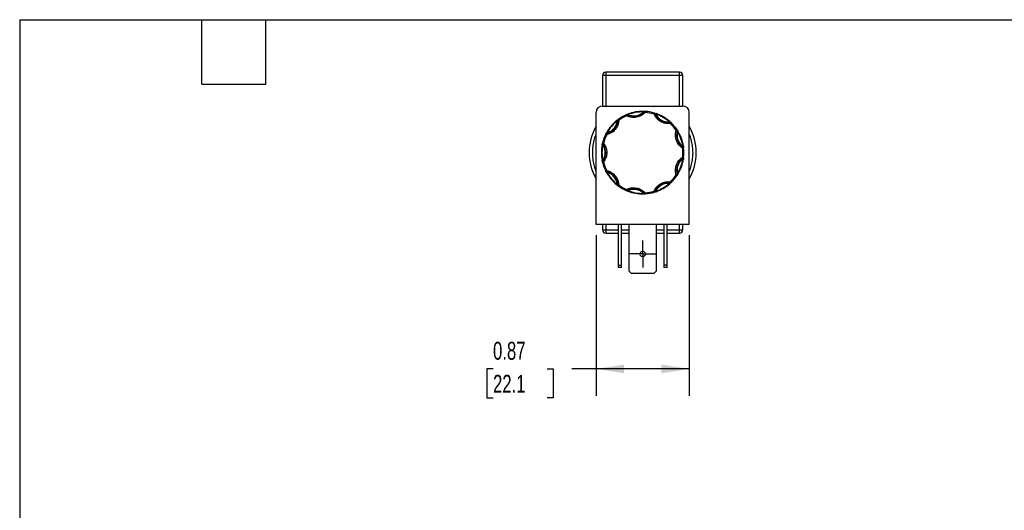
# Model space of a CAD drawing. Header units: inches. Extents: x 0.5 to 21.5, y 0.5 to 16.5.
# Tile 3 of 6: x 0.5 to 9.7, y 11.9 to 16.5. Entities that reach past the tile are written whole.
import ezdxf

# ---------------------------------------------------------------- set-up
doc = ezdxf.new("R2010")
doc.units = ezdxf.units.IN
doc.header["$LTSCALE"] = 2
doc.header["$MEASUREMENT"] = 0
doc.linetypes.add('SLD-Center', pattern=[0.75, 0.6, -0.05, 0.05, -0.05])
doc.linetypes.add('SLD-Solid', pattern=[0])
doc.layers.add('CENTER', color=40, linetype='SLD-Center')
doc.layers.add('DIMENSIONS', color=140, linetype='SLD-Solid', lineweight=25)
doc.layers.add('TEXT', color=140, linetype='SLD-Solid', lineweight=25)
doc.styles.add('SLDTEXTSTYLE0', font='TXT', dxfattribs={"width": 0.7})
doc.dimstyles.new('SLDDIMSTYLE5', dxfattribs={"dimtxt": 0.169922, "dimasz": 0.26, "dimexe": 0, "dimexo": 0.0625, "dimgap": 0.04248, "dimtad": 0, "dimtih": 1, "dimtoh": 1, "dimrnd": 1e-09, "dimdsep": 46, "dimtxsty": 'SLDTEXTSTYLE0', "dimsah": 1, "dimcen": 0.09, "dimadec": 0, "dimazin": 2, "dimtfac": 1, "dimtofl": 0, "dimtmove": 0, "dimatfit": 3, "dimfxl": 0, "dimfrac": 2, "dimtolj": 1, "dimtzin": 12, "dimarcsym": 0})

# ---------------------------------------------------------------- blocks, each defined once
blk = doc.blocks.new('_D_9')
at = {"layer": 'DIMENSIONS'}
for p, q in [((5.8832, 14.4908), (5.8832, 12.9925)), ((6.7532, 14.4908), (6.7532, 12.9925)), ((4.9206, 13.2425), (4.8635, 13.2425)), ((4.8635, 13.2425), (4.8635, 12.9724)), ((5.4255, 13.2425), (5.4826, 13.2425)), ((5.4826, 13.2425), (5.4826, 12.9724)), ((5.8832, 13.2425), (5.6558, 13.2425)), ((6.7532, 13.2425), (5.8832, 13.2425)), ((4.8635, 12.9724), (4.9206, 12.9724)), ((5.4826, 12.9724), (5.4255, 12.9724))]:
    blk.add_line(p, q, dxfattribs=at)
for points in [[(5.8832, 13.2425), (6.1432, 13.2025), (6.1432, 13.2825)], [(6.7532, 13.2425), (6.4932, 13.2825), (6.4932, 13.2025)]]:
    blk.add_solid(points, dxfattribs=at)
at = {"layer": 'DIMENSIONS', "char_height": 0.16667, "attachment_point": 1, "style": 'SLDTEXTSTYLE0'}
for s, insert in [('0.87', (4.9206, 13.4954)), ('22.1', (4.9206, 13.1873))]:
    blk.add_mtext(s, dxfattribs=dict(at, insert=insert))
blk = doc.blocks.new('SW_CENTERMARKSYMBOL_3')
at = {"layer": 'CENTER', "color": 0}
for p, q in [((0, 0.1), (0, 0.125)), ((0, 0), (0, 0.1)), ((-0.1, 0), (-0.125, 0)), ((0, 0), (-0.1, 0)), ((0, 0), (0, -0.1)), ((0, 0), (0.1, 0)), ((0.1, 0), (0.125, 0)), ((0, -0.1), (0, -0.125))]:
    blk.add_line(p, q, dxfattribs=at)

msp = doc.modelspace()

# ---------------------------------------------------------------- linework, layer by layer
for p, q in [((5.9732, 16.0101), (5.9732, 15.9801)), ((6.6632, 16.0101), (5.9732, 16.0101)), ((6.6632, 15.9801), (6.6632, 16.0101)), ((5.9432, 15.9801), (5.9432, 15.6948)), ((5.9732, 15.9801), (5.9432, 15.9801)), ((6.6632, 15.9801), (5.9732, 15.9801)), ((5.9732, 15.9801), (5.9732, 15.6948)), ((6.6932, 15.9801), (6.6632, 15.9801)), ((6.6632, 15.6948), (6.6632, 15.9801)), ((6.6932, 15.6948), (6.6932, 15.9801)), ((5.8832, 14.5908), (5.8832, 15.6348)), ((5.9432, 15.6948), (6.6932, 15.6948)), ((6.3254, 15.645), (6.3253, 15.64)), ((6.3333, 15.6411), (6.3322, 15.6421)), ((6.3333, 15.6411), (6.3407, 15.6344)), ((6.3413, 15.6444), (6.3407, 15.6344)), ((6.7532, 14.5908), (6.7532, 15.6348)), ((6.0763, 15.5596), (6.0794, 15.5557)), ((6.0848, 15.5617), (6.0833, 15.5617)), ((6.0848, 15.5617), (6.0948, 15.5613)), ((6.0888, 15.5693), (6.0948, 15.5613)), ((6.169, 15.6041), (6.1651, 15.6133)), ((6.169, 15.6041), (6.1737, 15.613)), ((6.1744, 15.6143), (6.1737, 15.613)), ((6.1798, 15.6193), (6.1816, 15.6147)), ((6.4251, 15.6195), (6.428, 15.6291)), ((6.4251, 15.6195), (6.4344, 15.6233)), ((6.4357, 15.6238), (6.4344, 15.6233)), ((6.4431, 15.6242), (6.4415, 15.6195)), ((6.5711, 15.5503), (6.5678, 15.5466)), ((6.5747, 15.5423), (6.5745, 15.5437)), ((6.5747, 15.5423), (6.576, 15.5324)), ((6.5829, 15.5396), (6.576, 15.5324)), ((6.6311, 15.4667), (6.6395, 15.4722)), ((6.6407, 15.4636), (6.6311, 15.4667)), ((6.642, 15.4632), (6.6407, 15.4636)), ((6.648, 15.4588), (6.6437, 15.4562)), ((5.9828, 15.4278), (5.9738, 15.4322)), ((5.9803, 15.439), (5.9806, 15.4375)), ((5.9828, 15.4278), (5.9806, 15.4375)), ((5.9812, 15.4463), (5.9856, 15.4439)), ((5.9453, 15.333), (5.9403, 15.334)), ((5.9437, 15.3495), (5.9534, 15.3472)), ((5.9455, 15.3411), (5.9444, 15.3402)), ((5.9455, 15.3411), (5.9534, 15.3472)), ((6.6961, 15.3114), (6.6907, 15.3029)), ((6.7007, 15.3041), (6.6907, 15.3029)), ((6.6985, 15.3198), (6.6936, 15.3191)), ((6.6961, 15.3114), (6.6968, 15.3126)), ((5.9403, 15.1862), (5.9453, 15.1871)), ((5.9534, 15.1729), (5.9437, 15.1706)), ((5.9444, 15.1799), (5.9455, 15.1791)), ((5.9455, 15.1791), (5.9534, 15.1729)), ((6.6907, 15.2172), (6.6961, 15.2087)), ((6.6907, 15.2172), (6.7007, 15.216)), ((6.6985, 15.2003), (6.6936, 15.2011)), ((6.6968, 15.2075), (6.6961, 15.2087)), ((5.9738, 15.0879), (5.9828, 15.0924)), ((5.9806, 15.0826), (5.9803, 15.0812)), ((5.9806, 15.0826), (5.9828, 15.0924)), ((5.9812, 15.0738), (5.9856, 15.0762)), ((6.6407, 15.0565), (6.6311, 15.0534)), ((6.6395, 15.0479), (6.6311, 15.0534)), ((6.6407, 15.0565), (6.642, 15.0569)), ((6.648, 15.0614), (6.6437, 15.064)), ((6.0763, 14.9606), (6.0794, 14.9645)), ((6.0833, 14.9584), (6.0848, 14.9585)), ((6.0948, 14.9589), (6.0848, 14.9585)), ((6.0948, 14.9589), (6.0888, 14.9508)), ((6.1651, 14.9068), (6.169, 14.916)), ((6.1737, 14.9071), (6.169, 14.916)), ((6.1737, 14.9071), (6.1744, 14.9059)), ((6.1798, 14.9008), (6.1816, 14.9055)), ((6.428, 14.891), (6.4251, 14.9006)), ((6.4344, 14.8968), (6.4251, 14.9006)), ((6.4431, 14.8959), (6.4415, 14.9006)), ((6.5711, 14.9698), (6.5678, 14.9736)), ((6.5745, 14.9764), (6.5747, 14.9778)), ((6.576, 14.9878), (6.5747, 14.9778)), ((6.576, 14.9878), (6.5829, 14.9805)), ((6.3254, 14.8751), (6.3253, 14.8801)), ((6.3322, 14.878), (6.3333, 14.879)), ((6.3407, 14.8857), (6.3333, 14.879)), ((6.3407, 14.8857), (6.3413, 14.8758)), ((6.4344, 14.8968), (6.4357, 14.8963)), ((6.7532, 14.5908), (5.8832, 14.5908)), ((5.9432, 14.5908), (5.9432, 14.5401)), ((5.9432, 14.5401), (5.9732, 14.5401)), ((5.9732, 14.5908), (5.9732, 14.5401)), ((5.9732, 14.5401), (5.9732, 14.5101)), ((5.9732, 14.5401), (6.0882, 14.5401)), ((6.0882, 14.5908), (6.0882, 14.21)), ((6.1192, 14.21), (6.1192, 14.5908)), ((6.1192, 14.5401), (6.1932, 14.5401)), ((6.1932, 14.154), (6.1932, 14.5908)), ((6.4432, 14.5908), (6.4432, 14.154)), ((6.4432, 14.5401), (6.5172, 14.5401)), ((6.5172, 14.5908), (6.5172, 14.21)), ((6.5482, 14.21), (6.5482, 14.5908)), ((6.5482, 14.5401), (6.6632, 14.5401)), ((6.6632, 14.5401), (6.6632, 14.5908)), ((6.6632, 14.5401), (6.6932, 14.5401)), ((6.6632, 14.5101), (6.6632, 14.5401)), ((6.6932, 14.5401), (6.6932, 14.5908)), ((5.9732, 14.5101), (6.0882, 14.5101)), ((6.1192, 14.5101), (6.1932, 14.5101)), ((6.4432, 14.5101), (6.5172, 14.5101)), ((6.5482, 14.5101), (6.6632, 14.5101)), ((6.0882, 14.21), (6.1192, 14.21)), ((6.0882, 14.21), (6.0882, 14.1888)), ((6.1192, 14.1888), (6.0882, 14.1888)), ((6.1192, 14.1888), (6.1192, 14.21)), ((6.5482, 14.21), (6.5172, 14.21)), ((6.5172, 14.21), (6.5172, 14.1888)), ((6.5482, 14.1888), (6.5172, 14.1888)), ((6.5482, 14.1888), (6.5482, 14.21)), ((6.2144, 14.1328), (6.1932, 14.154)), ((6.422, 14.1328), (6.2144, 14.1328)), ((6.4432, 14.154), (6.422, 14.1328))]:
    msp.add_line(p, q)
msp.add_circle((6.3182, 14.3148), 0.025)
for centre, radius, start, end in [((5.9732, 15.9801), 0.03, 90, 180), ((6.6632, 15.9801), 0.03, 0, 90), ((5.9432, 15.6348), 0.06, 90, 180), ((6.2353, 15.7303), 0.1325, 242.30817, 317.69183), ((6.3182, 15.2601), 0.385, 88.93194, 111.06806), ((6.3354, 15.6414), 0.00332, 96.88855, 167.91729), ((6.3407, 15.6344), 0.01, 86.56528, 137.69183), ((6.3182, 15.2601), 0.385, 73.43472, 86.56528), ((6.6932, 15.6348), 0.06, 0, 90), ((5.9524, 15.567), 0.1325, 282.30817, 357.69183), ((6.3182, 15.2601), 0.385, 128.93194, 151.06806), ((6.0863, 15.5633), 0.00332, 136.88855, 207.91729), ((6.0948, 15.5613), 0.01, 126.56528, 177.69183), ((6.3182, 15.2601), 0.385, 113.43472, 126.56528), ((6.169, 15.6041), 0.01, 62.30817, 113.43472), ((6.1716, 15.6125), 0.00332, 32.08271, 103.11145), ((6.4251, 15.6195), 0.01, 22.30817, 73.43472), ((6.4324, 15.6243), 0.00332, 352.08271, 63.11145), ((6.5569, 15.6736), 0.1325, 202.30817, 277.69183), ((6.3182, 15.2601), 0.385, 48.93194, 71.06806), ((6.5765, 15.5411), 0.00332, 56.88855, 127.91729), ((6.576, 15.5324), 0.01, 46.56528, 97.69183), ((6.3182, 15.2601), 0.5, 150.45864, 209.54136), ((6.3182, 15.2601), 0.385, 33.43472, 46.56528), ((6.7669, 15.4234), 0.1325, 162.30817, 237.69183), ((6.6311, 15.4667), 0.01, 0, 33.43472), ((6.6311, 15.4667), 0.01, 342.30817, 0), ((6.6398, 15.4657), 0.00332, 312.08271, 23.11145), ((6.3182, 15.2601), 0.385, 8.93194, 31.06806), ((6.3182, 15.2601), 0.5, 330.45864, 29.54136), ((6.3182, 15.2601), 0.385, 153.43472, 166.56528), ((5.9828, 15.4278), 0.01, 102.30817, 153.43472), ((5.9793, 15.4358), 0.00332, 72.08271, 143.11145), ((6.3182, 15.2601), 0.385, 168.93194, 191.06806), ((5.9456, 15.3433), 0.00332, 176.88855, 247.91729), ((5.9534, 15.3472), 0.01, 166.56528, 180), ((5.9534, 15.3472), 0.01, 180, 217.69183), ((5.8407, 15.2601), 0.1325, 322.30817, 37.69183), ((6.6907, 15.3029), 0.01, 6.56528, 57.69183), ((6.6967, 15.3093), 0.00332, 16.88855, 87.91729), ((6.3182, 15.2601), 0.385, 353.43472, 6.56528), ((5.9456, 15.1769), 0.00332, 112.08271, 183.11145), ((5.9534, 15.1729), 0.01, 142.30817, 180), ((5.9534, 15.1729), 0.01, 180, 193.43472), ((6.7669, 15.0968), 0.1325, 122.30817, 197.69183), ((6.3182, 15.2601), 0.385, 328.93194, 351.06806), ((6.6907, 15.2172), 0.01, 302.30817, 353.43472), ((6.6967, 15.2108), 0.00332, 272.08271, 343.11145), ((6.3182, 15.2601), 0.385, 193.43472, 206.56528), ((5.9828, 15.0924), 0.01, 206.56528, 257.69183), ((5.9793, 15.0843), 0.00332, 216.88855, 287.91729), ((5.9524, 14.9531), 0.1325, 2.30817, 77.69183), ((6.3182, 15.2601), 0.385, 208.93194, 231.06806), ((6.3182, 15.2601), 0.385, 313.43472, 326.56528), ((6.6311, 15.0534), 0.01, 326.56528, 0), ((6.6311, 15.0534), 0.01, 0, 17.69183), ((6.6398, 15.0545), 0.00332, 336.88855, 47.91729), ((6.0863, 14.9569), 0.00332, 152.08271, 223.11145), ((6.0948, 14.9589), 0.01, 182.30817, 233.43472), ((6.3182, 15.2601), 0.385, 233.43472, 246.56528), ((6.169, 14.916), 0.01, 246.56528, 297.69183), ((6.1716, 14.9076), 0.00332, 256.88855, 327.91729), ((6.2353, 14.7898), 0.1325, 42.30817, 117.69183), ((6.3182, 15.2601), 0.385, 248.93194, 271.06806), ((6.5569, 14.8465), 0.1325, 82.30817, 157.69183), ((6.3182, 15.2601), 0.385, 288.93194, 311.06806), ((6.5765, 14.979), 0.00332, 232.08271, 303.11145), ((6.576, 14.9878), 0.01, 262.30817, 313.43472), ((6.3354, 14.8787), 0.00332, 192.08271, 263.11145), ((6.3407, 14.8857), 0.01, 222.30817, 273.43472), ((6.3182, 15.2601), 0.385, 273.43472, 286.56528), ((6.4251, 14.9006), 0.01, 286.56528, 337.69183), ((6.4324, 14.8958), 0.00332, 296.88855, 7.91729), ((5.9732, 14.5401), 0.03, 180, 270), ((6.6632, 14.5401), 0.03, 270, 0)]:
    msp.add_arc(centre, radius, start, end)
for points, knots in [([(6.3407, 15.6344), (6.3389, 15.6325), (6.3354, 15.6288), (6.3299, 15.6237), (6.3241, 15.6188), (6.318, 15.6142), (6.3117, 15.61), (6.3005, 15.6033), (6.2835, 15.5955), (6.2601, 15.5893), (6.2361, 15.5871), (6.2149, 15.5888), (6.1972, 15.5927), (6.1827, 15.5975), (6.1736, 15.6019), (6.169, 15.6041)], [0, 0, 0, 0, 0.040712, 0.081199, 0.121575, 0.161957, 0.202462, 0.243205, 0.371568, 0.500042, 0.628406, 0.75688, 0.838051, 0.918781, 1, 1, 1, 1]), ([(6.1816, 15.6147), (6.1835, 15.6138), (6.1874, 15.6121), (6.1933, 15.6099), (6.1993, 15.6079), (6.2054, 15.6063), (6.2116, 15.605), (6.2223, 15.6032), (6.2377, 15.6023), (6.2575, 15.6042), (6.2768, 15.6092), (6.2929, 15.6162), (6.3058, 15.6239), (6.3161, 15.6313), (6.3222, 15.6371), (6.3253, 15.64)], [0, 0, 0, 0, 0.040848, 0.081503, 0.122064, 0.162633, 0.203311, 0.244196, 0.372048, 0.500037, 0.627888, 0.755877, 0.837356, 0.918461, 1, 1, 1, 1]), ([(6.3254, 15.645), (6.3263, 15.645), (6.3281, 15.6449), (6.3307, 15.6449), (6.333, 15.6448), (6.3344, 15.6447), (6.335, 15.6447)], [0, 0, 0, 0, 0.270747, 0.52324, 0.763872, 1, 1, 1, 1]), ([(6.3322, 15.6421), (6.3336, 15.6428), (6.3359, 15.6439), (6.3384, 15.6441), (6.3394, 15.6442)], [0, 0, 0, 0, 0.62444, 1, 1, 1, 1]), ([(6.335, 15.6447), (6.3356, 15.6447), (6.3368, 15.6446), (6.3383, 15.6445), (6.3398, 15.6445), (6.3407, 15.6444), (6.3413, 15.6444)], [0, 0, 0, 0, 0.236129, 0.498993, 0.712542, 1, 1, 1, 1]), ([(6.0948, 15.5613), (6.0946, 15.5587), (6.0944, 15.5537), (6.0934, 15.5461), (6.0921, 15.5387), (6.0904, 15.5313), (6.0883, 15.524), (6.084, 15.5116), (6.076, 15.4947), (6.0621, 15.475), (6.0451, 15.4578), (6.0278, 15.4455), (6.0117, 15.4371), (5.9975, 15.4315), (5.9877, 15.429), (5.9828, 15.4278)], [0, 0, 0, 0, 0.040712, 0.081199, 0.121575, 0.161957, 0.202462, 0.243205, 0.371568, 0.500042, 0.628406, 0.75688, 0.838051, 0.918781, 1, 1, 1, 1]), ([(5.9856, 15.4439), (5.9876, 15.4445), (5.9917, 15.4456), (5.9977, 15.4477), (6.0035, 15.4501), (6.0092, 15.4528), (6.0148, 15.4558), (6.0241, 15.4613), (6.0365, 15.4705), (6.0505, 15.4847), (6.0621, 15.5009), (6.0699, 15.5166), (6.0749, 15.5308), (6.0779, 15.5431), (6.0789, 15.5515), (6.0794, 15.5557)], [0, 0, 0, 0, 0.040848, 0.081503, 0.122064, 0.162633, 0.203311, 0.244196, 0.372048, 0.500037, 0.627888, 0.755877, 0.837356, 0.918461, 1, 1, 1, 1]), ([(6.0763, 15.5596), (6.077, 15.5601), (6.0784, 15.5613), (6.0804, 15.5629), (6.0823, 15.5643), (6.0833, 15.5651), (6.0839, 15.5655)], [0, 0, 0, 0, 0.270747, 0.52324, 0.763872, 1, 1, 1, 1]), ([(6.0833, 15.5617), (6.084, 15.5632), (6.085, 15.5655), (6.0868, 15.5673), (6.0875, 15.5679)], [0, 0, 0, 0, 0.62444, 1, 1, 1, 1]), ([(6.0839, 15.5655), (6.0843, 15.5659), (6.0853, 15.5666), (6.0865, 15.5675), (6.0877, 15.5684), (6.0884, 15.569), (6.0888, 15.5693)], [0, 0, 0, 0, 0.236129, 0.498993, 0.712542, 1, 1, 1, 1]), ([(6.1651, 15.6133), (6.1656, 15.6135), (6.1664, 15.6139), (6.1678, 15.6145), (6.1692, 15.6151), (6.1703, 15.6155), (6.1708, 15.6157)], [0, 0, 0, 0, 0.291242, 0.500217, 0.762096, 1, 1, 1, 1]), ([(6.1708, 15.6157), (6.1713, 15.6159), (6.1723, 15.6164), (6.174, 15.617), (6.1758, 15.6178), (6.1777, 15.6185), (6.1791, 15.6191), (6.1798, 15.6193)], [0, 0, 0, 0, 0.188808, 0.379511, 0.575987, 0.781785, 1, 1, 1, 1]), ([(6.576, 15.5324), (6.5735, 15.5321), (6.5684, 15.5315), (6.5609, 15.5311), (6.5533, 15.5311), (6.5457, 15.5315), (6.5382, 15.5323), (6.5252, 15.5343), (6.5072, 15.5393), (6.4854, 15.5496), (6.4655, 15.5634), (6.4504, 15.5783), (6.4393, 15.5927), (6.4313, 15.6056), (6.4272, 15.6149), (6.4251, 15.6195)], [0, 0, 0, 0, 0.040712, 0.081199, 0.121575, 0.161957, 0.202462, 0.243205, 0.371568, 0.500042, 0.628406, 0.75688, 0.838051, 0.918781, 1, 1, 1, 1]), ([(6.428, 15.6291), (6.4285, 15.6289), (6.4294, 15.6287), (6.4308, 15.6282), (6.4322, 15.6278), (6.4334, 15.6274), (6.4339, 15.6273)], [0, 0, 0, 0, 0.291242, 0.500217, 0.762096, 1, 1, 1, 1]), ([(6.4339, 15.6273), (6.4344, 15.6271), (6.4354, 15.6268), (6.4372, 15.6262), (6.439, 15.6256), (6.441, 15.625), (6.4424, 15.6245), (6.4431, 15.6242)], [0, 0, 0, 0, 0.188808, 0.379511, 0.575987, 0.781785, 1, 1, 1, 1]), ([(6.4415, 15.6195), (6.4424, 15.6176), (6.4442, 15.6138), (6.4474, 15.6083), (6.4507, 15.603), (6.4543, 15.5978), (6.4582, 15.5928), (6.4653, 15.5846), (6.4765, 15.574), (6.4929, 15.5627), (6.5109, 15.5541), (6.5277, 15.5491), (6.5426, 15.5467), (6.5552, 15.5458), (6.5636, 15.5463), (6.5678, 15.5466)], [0, 0, 0, 0, 0.040848, 0.081503, 0.122064, 0.162633, 0.203311, 0.244196, 0.372048, 0.500037, 0.627888, 0.755877, 0.837356, 0.918461, 1, 1, 1, 1]), ([(6.5711, 15.5503), (6.5718, 15.5497), (6.5732, 15.5485), (6.5751, 15.5468), (6.5768, 15.5452), (6.5778, 15.5443), (6.5783, 15.5439)], [0, 0, 0, 0, 0.270747, 0.52324, 0.763872, 1, 1, 1, 1]), ([(6.5745, 15.5437), (6.576, 15.5433), (6.5785, 15.5428), (6.5805, 15.5412), (6.5813, 15.5407)], [0, 0, 0, 0, 0.62444, 1, 1, 1, 1]), ([(6.5783, 15.5439), (6.5788, 15.5435), (6.5796, 15.5427), (6.5807, 15.5417), (6.5818, 15.5406), (6.5825, 15.54), (6.5829, 15.5396)], [0, 0, 0, 0, 0.236129, 0.498993, 0.712542, 1, 1, 1, 1]), ([(6.6907, 15.3029), (6.6886, 15.3043), (6.6844, 15.3071), (6.6783, 15.3117), (6.6725, 15.3165), (6.6669, 15.3217), (6.6617, 15.3272), (6.6531, 15.3371), (6.6425, 15.3525), (6.6324, 15.3744), (6.626, 15.3977), (6.624, 15.4189), (6.6248, 15.437), (6.6269, 15.4521), (6.6297, 15.4618), (6.6311, 15.4667)], [0, 0, 0, 0, 0.040712, 0.081199, 0.121575, 0.161957, 0.202462, 0.243205, 0.371568, 0.500042, 0.628406, 0.75688, 0.838051, 0.918781, 1, 1, 1, 1]), ([(6.6437, 15.4562), (6.6432, 15.4541), (6.6421, 15.45), (6.641, 15.4438), (6.6401, 15.4376), (6.6396, 15.4313), (6.6393, 15.425), (6.6395, 15.4141), (6.6412, 15.3988), (6.6466, 15.3796), (6.6548, 15.3614), (6.6645, 15.3468), (6.6743, 15.3354), (6.6834, 15.3266), (6.6902, 15.3216), (6.6936, 15.3191)], [0, 0, 0, 0, 0.040848, 0.081503, 0.122064, 0.162633, 0.203311, 0.244196, 0.372048, 0.500037, 0.627888, 0.755877, 0.837356, 0.918461, 1, 1, 1, 1]), ([(6.6395, 15.4722), (6.6398, 15.4717), (6.6403, 15.471), (6.6411, 15.4697), (6.6419, 15.4685), (6.6425, 15.4675), (6.6429, 15.467)], [0, 0, 0, 0, 0.291242, 0.500217, 0.762096, 1, 1, 1, 1]), ([(6.6429, 15.467), (6.6431, 15.4665), (6.6437, 15.4656), (6.6447, 15.4641), (6.6457, 15.4624), (6.6468, 15.4606), (6.6476, 15.4594), (6.648, 15.4588)], [0, 0, 0, 0, 0.188808, 0.379511, 0.575987, 0.781785, 1, 1, 1, 1]), ([(5.8832, 15.4367), (5.8816, 15.4332), (5.8723, 15.4128), (5.8611, 15.3727), (5.8504, 15.3171), (5.8471, 15.2601), (5.8504, 15.2031), (5.8611, 15.1474), (5.8723, 15.1073), (5.8816, 15.0869), (5.8832, 15.0835)], [0, 0, 0, 0, 0.031166, 0.186086, 0.342459, 0.5, 0.65749, 0.813864, 0.968834, 1, 1, 1, 1]), ([(5.9738, 15.4322), (5.9741, 15.4327), (5.9745, 15.4336), (5.9752, 15.4349), (5.9758, 15.4362), (5.9764, 15.4373), (5.9767, 15.4378)], [0, 0, 0, 0, 0.2912416, 0.5002174, 0.7620959, 1, 1, 1, 1]), ([(5.9767, 15.4378), (5.9769, 15.4383), (5.9774, 15.4392), (5.9782, 15.4408), (5.9792, 15.4425), (5.9802, 15.4444), (5.9809, 15.4457), (5.9812, 15.4463)], [0, 0, 0, 0, 0.188808, 0.379511, 0.575987, 0.781785, 1, 1, 1, 1]), ([(6.7882, 15.2601), (6.7876, 15.2782), (6.7864, 15.3147), (6.7762, 15.3688), (6.7651, 15.4096), (6.7554, 15.4314), (6.7532, 15.4363)], [0, 0, 0, 0, 0.30114, 0.604886, 0.910793, 1, 1, 1, 1]), ([(5.9403, 15.334), (5.9405, 15.3349), (5.9409, 15.3367), (5.9414, 15.3392), (5.9419, 15.3415), (5.9422, 15.3428), (5.9423, 15.3435)], [0, 0, 0, 0, 0.270747, 0.52324, 0.763872, 1, 1, 1, 1]), ([(5.9423, 15.3435), (5.9424, 15.344), (5.9427, 15.3452), (5.943, 15.3467), (5.9434, 15.3481), (5.9436, 15.349), (5.9437, 15.3495)], [0, 0, 0, 0, 0.236129, 0.498993, 0.712542, 1, 1, 1, 1]), ([(5.9444, 15.3402), (5.9439, 15.3417), (5.9433, 15.3438), (5.9435, 15.3461), (5.9435, 15.3467)], [0, 0, 0, 0, 0.713331, 1, 1, 1, 1]), ([(5.9682, 15.2601), (5.9682, 15.2622), (5.9681, 15.2666), (5.9676, 15.273), (5.9668, 15.2794), (5.9656, 15.2858), (5.9642, 15.2921), (5.9618, 15.3004), (5.958, 15.3105), (5.9524, 15.3222), (5.9476, 15.3294), (5.9453, 15.333)], [0, 0, 0, 0, 0.083669, 0.16692, 0.249971, 0.333036, 0.416334, 0.500079, 0.666948, 0.833009, 1, 1, 1, 1]), ([(5.9534, 15.3472), (5.955, 15.3451), (5.9581, 15.3409), (5.9624, 15.3344), (5.9663, 15.3276), (5.9698, 15.3206), (5.9729, 15.3135), (5.9761, 15.3049), (5.979, 15.2949), (5.9814, 15.2834), (5.9829, 15.2718), (5.9831, 15.264), (5.9832, 15.2601)], [0, 0, 0, 0, 0.083729, 0.166966, 0.249962, 0.332971, 0.416246, 0.500037, 0.625413, 0.749962, 0.87454, 1, 1, 1, 1]), ([(6.6968, 15.3126), (6.6978, 15.3113), (6.6993, 15.3093), (6.6999, 15.3068), (6.7001, 15.3059)], [0, 0, 0, 0, 0.62444, 1, 1, 1, 1]), ([(6.6985, 15.3198), (6.6987, 15.3189), (6.6989, 15.3171), (6.6993, 15.3146), (6.6996, 15.3123), (6.6998, 15.3109), (6.6999, 15.3103)], [0, 0, 0, 0, 0.270747, 0.52324, 0.763872, 1, 1, 1, 1]), ([(6.6999, 15.3103), (6.7, 15.3097), (6.7001, 15.3085), (6.7003, 15.307), (6.7005, 15.3055), (6.7006, 15.3046), (6.7007, 15.3041)], [0, 0, 0, 0, 0.236129, 0.498993, 0.712542, 1, 1, 1, 1]), ([(5.9423, 15.1767), (5.9422, 15.1772), (5.942, 15.1782), (5.9416, 15.18), (5.9412, 15.1819), (5.9408, 15.184), (5.9405, 15.1854), (5.9403, 15.1862)], [0, 0, 0, 0, 0.188808, 0.379511, 0.575987, 0.781785, 1, 1, 1, 1]), ([(5.9437, 15.1706), (5.9436, 15.1711), (5.9434, 15.172), (5.943, 15.1735), (5.9427, 15.1749), (5.9424, 15.1761), (5.9423, 15.1767)], [0, 0, 0, 0, 0.291242, 0.500217, 0.762096, 1, 1, 1, 1]), ([(5.9435, 15.1734), (5.9435, 15.1741), (5.9433, 15.1763), (5.9439, 15.1784), (5.9444, 15.1799)], [0, 0, 0, 0, 0.286564, 1, 1, 1, 1]), ([(5.9453, 15.1871), (5.9465, 15.1889), (5.9489, 15.1925), (5.9522, 15.1981), (5.9552, 15.2038), (5.9579, 15.2097), (5.9603, 15.2157), (5.9631, 15.2239), (5.9658, 15.2343), (5.9678, 15.2471), (5.9681, 15.2557), (5.9682, 15.2601)], [0, 0, 0, 0, 0.083669, 0.16692, 0.249971, 0.333036, 0.416334, 0.500079, 0.666948, 0.833009, 1, 1, 1, 1]), ([(5.9832, 15.2601), (5.9831, 15.2575), (5.9831, 15.2522), (5.9824, 15.2444), (5.9813, 15.2367), (5.9799, 15.2291), (5.9779, 15.2215), (5.9752, 15.2128), (5.9715, 15.203), (5.9663, 15.1925), (5.9604, 15.1824), (5.9558, 15.1761), (5.9534, 15.1729)], [0, 0, 0, 0, 0.083729, 0.166966, 0.249962, 0.332971, 0.416246, 0.500037, 0.625413, 0.749962, 0.87454, 1, 1, 1, 1]), ([(6.6311, 15.0534), (6.6304, 15.0559), (6.6289, 15.0607), (6.6272, 15.0681), (6.6259, 15.0756), (6.625, 15.0831), (6.6244, 15.0907), (6.6242, 15.1038), (6.626, 15.1224), (6.6324, 15.1457), (6.6425, 15.1677), (6.6545, 15.1851), (6.6668, 15.1985), (6.6781, 15.2087), (6.6865, 15.2144), (6.6907, 15.2172)], [0, 0, 0, 0, 0.040712, 0.081199, 0.121575, 0.161957, 0.202462, 0.243205, 0.371568, 0.500042, 0.628406, 0.75688, 0.838051, 0.918781, 1, 1, 1, 1]), ([(6.6936, 15.2011), (6.6919, 15.1998), (6.6884, 15.1974), (6.6836, 15.1933), (6.6789, 15.1891), (6.6744, 15.1846), (6.6702, 15.18), (6.6633, 15.1716), (6.6548, 15.1587), (6.6466, 15.1405), (6.6412, 15.1213), (6.6392, 15.1039), (6.6394, 15.0889), (6.6408, 15.0763), (6.6427, 15.0681), (6.6437, 15.064)], [0, 0, 0, 0, 0.040848, 0.081503, 0.122064, 0.162633, 0.203311, 0.244196, 0.372048, 0.500037, 0.627888, 0.755877, 0.837356, 0.918461, 1, 1, 1, 1]), ([(6.6999, 15.2099), (6.6998, 15.2093), (6.6997, 15.2083), (6.6994, 15.2065), (6.6992, 15.2046), (6.6989, 15.2025), (6.6986, 15.201), (6.6985, 15.2003)], [0, 0, 0, 0, 0.188808, 0.379511, 0.575987, 0.781785, 1, 1, 1, 1]), ([(6.7007, 15.216), (6.7006, 15.2155), (6.7005, 15.2146), (6.7003, 15.2131), (6.7001, 15.2116), (6.7, 15.2104), (6.6999, 15.2099)], [0, 0, 0, 0, 0.291242, 0.500217, 0.762096, 1, 1, 1, 1]), ([(6.7532, 15.0839), (6.7554, 15.0888), (6.7651, 15.1105), (6.7762, 15.1514), (6.7864, 15.2054), (6.7876, 15.2419), (6.7882, 15.2601)], [0, 0, 0, 0, 0.089205, 0.395009, 0.698808, 1, 1, 1, 1]), ([(5.9767, 15.0823), (5.9764, 15.0829), (5.9758, 15.0839), (5.9752, 15.0853), (5.9745, 15.0866), (5.9741, 15.0874), (5.9738, 15.0879)], [0, 0, 0, 0, 0.236129, 0.498993, 0.712542, 1, 1, 1, 1]), ([(5.9803, 15.0812), (5.979, 15.0821), (5.9769, 15.0835), (5.9755, 15.0856), (5.9749, 15.0864)], [0, 0, 0, 0, 0.62444, 1, 1, 1, 1]), ([(5.9812, 15.0738), (5.9808, 15.0746), (5.9799, 15.0762), (5.9787, 15.0785), (5.9776, 15.0806), (5.977, 15.0818), (5.9767, 15.0823)], [0, 0, 0, 0, 0.270747, 0.52324, 0.763872, 1, 1, 1, 1]), ([(5.9828, 15.0924), (5.9853, 15.0918), (5.9902, 15.0906), (5.9975, 15.0884), (6.0046, 15.0858), (6.0116, 15.0829), (6.0184, 15.0795), (6.0298, 15.0731), (6.0451, 15.0623), (6.0621, 15.0452), (6.076, 15.0254), (6.0851, 15.0063), (6.0906, 14.9889), (6.0937, 14.974), (6.0944, 14.9639), (6.0948, 14.9589)], [0, 0, 0, 0, 0.040712, 0.081199, 0.121575, 0.161957, 0.202462, 0.243205, 0.371568, 0.500042, 0.628406, 0.75688, 0.838051, 0.918781, 1, 1, 1, 1]), ([(6.0794, 14.9645), (6.0792, 14.9666), (6.0787, 14.9708), (6.0777, 14.977), (6.0764, 14.9832), (6.0747, 14.9893), (6.0728, 14.9953), (6.069, 15.0054), (6.0621, 15.0192), (6.0505, 15.0354), (6.0365, 15.0497), (6.0224, 15.0601), (6.0093, 15.0675), (5.9977, 15.0726), (5.9897, 15.075), (5.9856, 15.0762)], [0, 0, 0, 0, 0.040848, 0.081503, 0.122064, 0.162633, 0.203311, 0.244196, 0.372048, 0.500037, 0.627888, 0.755877, 0.837356, 0.918461, 1, 1, 1, 1]), ([(6.4251, 14.9006), (6.4261, 14.903), (6.4281, 14.9076), (6.4315, 14.9144), (6.4353, 14.921), (6.4395, 14.9273), (6.4439, 14.9335), (6.4522, 14.9436), (6.4655, 14.9568), (6.4853, 14.9705), (6.5072, 14.9808), (6.5277, 14.9865), (6.5457, 14.9889), (6.5609, 14.9893), (6.571, 14.9883), (6.576, 14.9878)], [0, 0, 0, 0, 0.040712, 0.081199, 0.121575, 0.161957, 0.202462, 0.243205, 0.371568, 0.500042, 0.628406, 0.75688, 0.838051, 0.918781, 1, 1, 1, 1]), ([(6.6429, 15.0532), (6.6426, 15.0527), (6.6419, 15.0517), (6.6411, 15.0504), (6.6403, 15.0492), (6.6398, 15.0484), (6.6395, 15.0479)], [0, 0, 0, 0, 0.236129, 0.498993, 0.712542, 1, 1, 1, 1]), ([(6.648, 15.0614), (6.6475, 15.0606), (6.6465, 15.0591), (6.6452, 15.0569), (6.6439, 15.0549), (6.6432, 15.0537), (6.6429, 15.0532)], [0, 0, 0, 0, 0.270747, 0.52324, 0.763872, 1, 1, 1, 1]), ([(6.0839, 14.9546), (6.0834, 14.9549), (6.0826, 14.9556), (6.0812, 14.9567), (6.0796, 14.9579), (6.078, 14.9592), (6.0768, 14.9601), (6.0763, 14.9606)], [0, 0, 0, 0, 0.188808, 0.379511, 0.575987, 0.781785, 1, 1, 1, 1]), ([(6.0888, 14.9508), (6.0884, 14.9512), (6.0877, 14.9517), (6.0865, 14.9526), (6.0853, 14.9535), (6.0843, 14.9542), (6.0839, 14.9546)], [0, 0, 0, 0, 0.291242, 0.500217, 0.762096, 1, 1, 1, 1]), ([(6.1708, 14.9044), (6.1703, 14.9046), (6.1692, 14.9051), (6.1678, 14.9057), (6.1664, 14.9062), (6.1656, 14.9066), (6.1651, 14.9068)], [0, 0, 0, 0, 0.236129, 0.498993, 0.712542, 1, 1, 1, 1]), ([(6.1744, 14.9059), (6.1728, 14.9057), (6.1703, 14.9054), (6.1678, 14.9061), (6.1669, 14.9064)], [0, 0, 0, 0, 0.62444, 1, 1, 1, 1]), ([(6.169, 14.916), (6.1713, 14.9171), (6.1758, 14.9194), (6.1828, 14.9224), (6.1899, 14.925), (6.1972, 14.9272), (6.2046, 14.929), (6.2174, 14.9315), (6.2361, 14.933), (6.2601, 14.9308), (6.2835, 14.9247), (6.3028, 14.9158), (6.3181, 14.9061), (6.3301, 14.8967), (6.3371, 14.8894), (6.3407, 14.8857)], [0, 0, 0, 0, 0.040712, 0.081199, 0.121575, 0.161957, 0.202462, 0.243205, 0.371568, 0.500042, 0.628406, 0.75688, 0.838051, 0.918781, 1, 1, 1, 1]), ([(6.1798, 14.9008), (6.1789, 14.9011), (6.1772, 14.9018), (6.1749, 14.9027), (6.1727, 14.9036), (6.1714, 14.9041), (6.1708, 14.9044)], [0, 0, 0, 0, 0.270747, 0.52324, 0.763872, 1, 1, 1, 1]), ([(6.3253, 14.8801), (6.3238, 14.8816), (6.3207, 14.8845), (6.3159, 14.8886), (6.3109, 14.8925), (6.3058, 14.8961), (6.3004, 14.8995), (6.291, 14.9048), (6.2768, 14.9109), (6.2575, 14.9159), (6.2377, 14.9178), (6.2202, 14.9168), (6.2054, 14.914), (6.1932, 14.9105), (6.1855, 14.9071), (6.1816, 14.9055)], [0, 0, 0, 0, 0.040848, 0.081503, 0.122064, 0.162633, 0.203311, 0.244196, 0.372048, 0.500037, 0.627888, 0.755877, 0.837356, 0.918461, 1, 1, 1, 1]), ([(6.5678, 14.9736), (6.5657, 14.9737), (6.5615, 14.974), (6.5552, 14.9741), (6.5489, 14.9738), (6.5426, 14.9733), (6.5363, 14.9724), (6.5257, 14.9704), (6.5109, 14.966), (6.4929, 14.9574), (6.4765, 14.9461), (6.4638, 14.9341), (6.4542, 14.9224), (6.4472, 14.9119), (6.4434, 14.9044), (6.4415, 14.9006)], [0, 0, 0, 0, 0.040848, 0.081503, 0.122064, 0.162633, 0.203311, 0.244196, 0.372048, 0.500037, 0.627888, 0.755877, 0.837356, 0.918461, 1, 1, 1, 1]), ([(6.5783, 14.9763), (6.5779, 14.9759), (6.5771, 14.9752), (6.5758, 14.974), (6.5744, 14.9727), (6.5728, 14.9713), (6.5717, 14.9703), (6.5711, 14.9698)], [0, 0, 0, 0, 0.188808, 0.379511, 0.575987, 0.781785, 1, 1, 1, 1]), ([(6.5829, 14.9805), (6.5825, 14.9801), (6.5818, 14.9795), (6.5807, 14.9785), (6.5796, 14.9775), (6.5788, 14.9766), (6.5783, 14.9763)], [0, 0, 0, 0, 0.2912416, 0.5002174, 0.7620959, 1, 1, 1, 1]), ([(6.335, 14.8754), (6.3345, 14.8754), (6.3334, 14.8754), (6.3316, 14.8753), (6.3297, 14.8752), (6.3276, 14.8752), (6.3261, 14.8752), (6.3254, 14.8751)], [0, 0, 0, 0, 0.188808, 0.379511, 0.575987, 0.781785, 1, 1, 1, 1]), ([(6.3413, 14.8758), (6.3407, 14.8757), (6.3398, 14.8757), (6.3383, 14.8756), (6.3368, 14.8755), (6.3356, 14.8755), (6.335, 14.8754)], [0, 0, 0, 0, 0.291242, 0.500217, 0.762096, 1, 1, 1, 1]), ([(6.4339, 14.8929), (6.4334, 14.8927), (6.4322, 14.8923), (6.4308, 14.8919), (6.4293, 14.8915), (6.4285, 14.8912), (6.428, 14.891)], [0, 0, 0, 0, 0.236129, 0.498993, 0.712542, 1, 1, 1, 1]), ([(6.4357, 14.8963), (6.4346, 14.8951), (6.4329, 14.8933), (6.4305, 14.8923), (6.4296, 14.8919)], [0, 0, 0, 0, 0.62444, 1, 1, 1, 1]), ([(6.4431, 14.8959), (6.4422, 14.8956), (6.4405, 14.895), (6.4381, 14.8942), (6.4358, 14.8935), (6.4345, 14.8931), (6.4339, 14.8929)], [0, 0, 0, 0, 0.270747, 0.52324, 0.763872, 1, 1, 1, 1])]:
    msp.add_open_spline(points, degree=3, knots=knots)
for points in [[(6.3253, 15.64), (6.2762, 15.6409), (6.2274, 15.6323), (6.1816, 15.6147)], [(6.3322, 15.6421), (6.3303, 15.6416), (6.3278, 15.6408), (6.3253, 15.64)], [(6.4251, 15.6195), (6.3976, 15.6277), (6.3693, 15.6327), (6.3407, 15.6344)], [(6.0794, 15.5557), (6.0412, 15.5248), (6.0094, 15.4869), (5.9856, 15.4439)], [(6.0833, 15.5617), (6.0822, 15.5601), (6.0808, 15.5579), (6.0794, 15.5557)], [(6.169, 15.6041), (6.1427, 15.5927), (6.1178, 15.5783), (6.0948, 15.5613)], [(6.1744, 15.6143), (6.172, 15.6145), (6.1685, 15.6148), (6.1651, 15.6133)], [(6.1816, 15.6147), (6.1789, 15.6146), (6.1763, 15.6144), (6.1744, 15.6143)], [(6.4357, 15.6238), (6.434, 15.6255), (6.4315, 15.628), (6.428, 15.6291)], [(6.4415, 15.6195), (6.4394, 15.6211), (6.4373, 15.6227), (6.4357, 15.6238)], [(6.5678, 15.5466), (6.5308, 15.5788), (6.4879, 15.6036), (6.4415, 15.6195)], [(6.5745, 15.5437), (6.5727, 15.5445), (6.5703, 15.5456), (6.5678, 15.5466)], [(6.6311, 15.4667), (6.6153, 15.4906), (6.5968, 15.5127), (6.576, 15.5324)], [(6.6416, 15.4667), (6.6418, 15.4654), (6.6419, 15.4642), (6.642, 15.4632)], [(6.6437, 15.4562), (6.6431, 15.4588), (6.6425, 15.4613), (6.642, 15.4632)], [(6.6936, 15.3191), (6.686, 15.3676), (6.669, 15.4141), (6.6437, 15.4562)], [(5.9828, 15.4278), (5.97, 15.4021), (5.9601, 15.3751), (5.9534, 15.3472)], [(5.9803, 15.439), (5.9784, 15.4376), (5.9755, 15.4356), (5.9738, 15.4322)], [(5.9856, 15.4439), (5.9837, 15.4421), (5.9818, 15.4403), (5.9803, 15.439)], [(5.9453, 15.333), (5.9358, 15.2848), (5.9358, 15.2353), (5.9453, 15.1871)], [(5.9444, 15.3402), (5.9446, 15.3382), (5.9449, 15.3356), (5.9453, 15.333)], [(6.6932, 15.2601), (6.6932, 15.2744), (6.6924, 15.2887), (6.6907, 15.3029)], [(6.6968, 15.3126), (6.696, 15.3144), (6.6948, 15.3167), (6.6936, 15.3191)], [(5.9453, 15.1871), (5.9449, 15.1845), (5.9446, 15.1819), (5.9444, 15.1799)], [(5.9534, 15.1729), (5.9601, 15.145), (5.97, 15.118), (5.9828, 15.0924)], [(6.6437, 15.064), (6.669, 15.106), (6.686, 15.1526), (6.6936, 15.2011)], [(6.6907, 15.2172), (6.6924, 15.2314), (6.6932, 15.2457), (6.6932, 15.2601)], [(6.6936, 15.2011), (6.6948, 15.2034), (6.696, 15.2058), (6.6968, 15.2075)], [(6.6968, 15.2075), (6.6982, 15.2095), (6.7002, 15.2123), (6.7007, 15.216)], [(5.9803, 15.0812), (5.9818, 15.0798), (5.9837, 15.078), (5.9856, 15.0762)], [(5.9856, 15.0762), (6.0094, 15.0333), (6.0412, 14.9953), (6.0794, 14.9645)], [(6.576, 14.9878), (6.5968, 15.0075), (6.6153, 15.0295), (6.6311, 15.0534)], [(6.642, 15.0569), (6.6419, 15.0559), (6.6418, 15.0547), (6.6416, 15.0534)], [(6.642, 15.0569), (6.6425, 15.0588), (6.6431, 15.0614), (6.6437, 15.064)], [(6.0794, 14.9645), (6.0808, 14.9622), (6.0822, 14.96), (6.0833, 14.9584)], [(6.0833, 14.9584), (6.0844, 14.9562), (6.0858, 14.9531), (6.0888, 14.9508)], [(6.0948, 14.9589), (6.1178, 14.9418), (6.1427, 14.9274), (6.169, 14.916)], [(6.1744, 14.9059), (6.1763, 14.9057), (6.1789, 14.9056), (6.1816, 14.9055)], [(6.1816, 14.9055), (6.2274, 14.8878), (6.2762, 14.8792), (6.3253, 14.8801)], [(6.3407, 14.8857), (6.3693, 14.8875), (6.3976, 14.8925), (6.4251, 14.9006)], [(6.4357, 14.8963), (6.4373, 14.8974), (6.4394, 14.899), (6.4415, 14.9006)], [(6.4415, 14.9006), (6.4879, 14.9166), (6.5308, 14.9413), (6.5678, 14.9736)], [(6.5678, 14.9736), (6.5703, 14.9746), (6.5727, 14.9756), (6.5745, 14.9764)], [(6.5745, 14.9764), (6.5768, 14.977), (6.5802, 14.9779), (6.5829, 14.9805)], [(6.3253, 14.8801), (6.3278, 14.8793), (6.3303, 14.8786), (6.3322, 14.878)], [(6.3322, 14.878), (6.3344, 14.877), (6.3375, 14.8755), (6.3413, 14.8758)]]:
    msp.add_open_spline(points, degree=3)
at = {"layer": 'TEXT'}
for p, q in [((0.5, 16.5), (21.5, 16.5)), ((0.5, 16.5), (0.5, 0.5)), ((2.2, 15.9), (2.2, 16.5)), ((2.8, 15.9), (2.8, 16.5)), ((2.2, 15.9), (2.8, 15.9))]:
    msp.add_line(p, q, dxfattribs=at)

# ---------------------------------------------------------------- block references
at = {"layer": 'CENTER'}
msp.add_blockref('SW_CENTERMARKSYMBOL_3', (6.3182, 14.3148), dxfattribs=at)

# ---------------------------------------------------------------- dimensions: what is measured, and where the dimension line sits
at = {"layer": 'DIMENSIONS'}
dim = msp.add_linear_dim(base=(6.7532, 13.2425), p1=(5.8832, 14.5908), p2=(6.7532, 14.5908), dimstyle='SLDDIMSTYLE5', dxfattribs=at)
dim.commit()
dim.dimension.update_dxf_attribs({"geometry": '_D_9', "text_midpoint": (5.173, 13.2425), "dimtype": 160})

doc.saveas('drawing.dxf')
